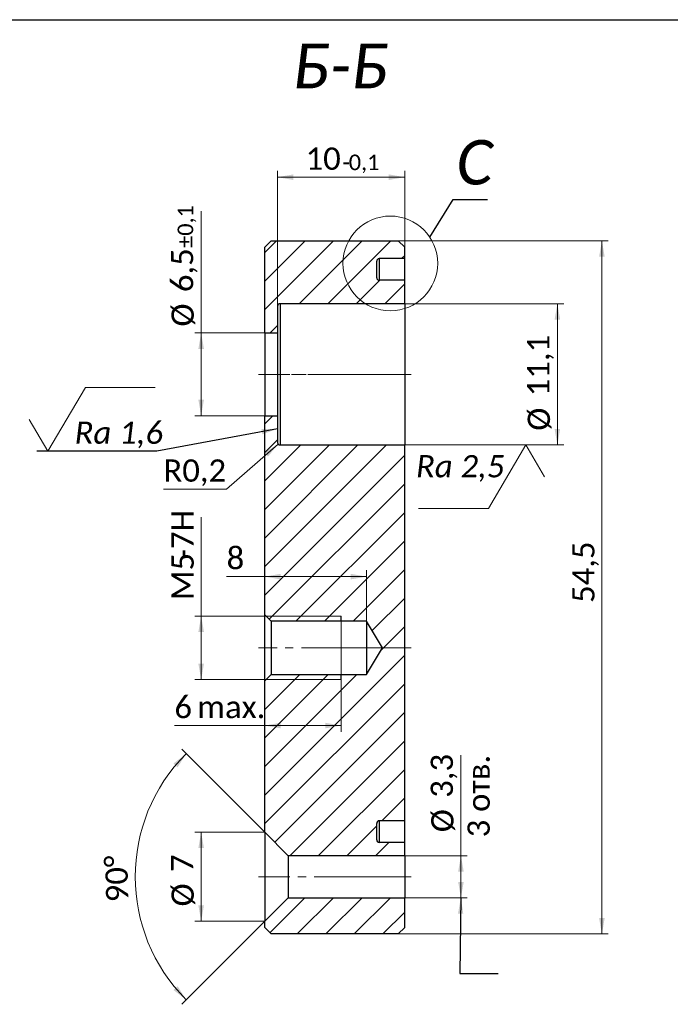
# Model space of a CAD drawing. Header units: millimetres. Extents: x 4 to 210, y 0 to 146.
# Tile 3 of 4: x 79 to 130, y 69 to 146. Entities that reach past the tile are written whole.
import ezdxf

# ---------------------------------------------------------------- set-up
doc = ezdxf.new("R2010")
doc.units = ezdxf.units.MM
doc.header["$LTSCALE"] = 0.5
doc.linetypes.add('SLD-Осевая', pattern=[19.05, 15.24, -1.27, 1.27, -1.27])
doc.linetypes.add('SLD-Сплошная', pattern=[0])
doc.styles.add('SLDTEXTSTYLE0', font='CALIBRII.TTF')
doc.styles.add('SLDTEXTSTYLE1', font='CALIBRII.TTF', dxfattribs={"bigfont": 'bigfont'})
doc.styles.add('SLDTEXTSTYLE4', font='CALIBRI.TTF')
doc.styles.add('SLDTEXTSTYLE5', font='CALIBRI.TTF', dxfattribs={"bigfont": 'bigfont'})
doc.styles.get("Standard").update_dxf_attribs({"font": 'CALIBRII.TTF'})
doc.dimstyles.new('SLDDIMSTYLE10', dxfattribs={"dimtxt": 0.18, "dimasz": 1.25, "dimexe": 0, "dimexo": 0.0625, "dimgap": 0, "dimtad": 0, "dimtih": 1, "dimtoh": 1, "dimdec": 0, "dimrnd": 1e-09, "dimzin": 0, "dimdsep": 46, "dimtxsty": 'STANDARD', "dimblk1": 'NONE', "dimblk2": 'NONE', "dimsah": 1, "dimcen": 0.09, "dimadec": 0, "dimazin": 0, "dimtfac": 1.25, "dimtdec": 0, "dimtofl": 0, "dimtmove": 0, "dimatfit": 3, "dimldrblk": 'NONE', "dimfxl": 1, "dimfrac": 2, "dimtolj": 1, "dimtzin": 0, "dimarcsym": 0})
doc.dimstyles.new('SLDDIMSTYLE2', dxfattribs={"dimtxt": 1.75, "dimasz": 1.25, "dimexe": 0, "dimexo": 0.0625, "dimgap": 0.4375, "dimtad": 2, "dimdec": 3, "dimrnd": 1e-09, "dimzin": 12, "dimdsep": 46, "dimtxsty": 'SLDTEXTSTYLE0', "dimsah": 1, "dimcen": 0.09, "dimadec": 0, "dimazin": 3, "dimtfac": 1, "dimtdec": 3, "dimtofl": 0, "dimtmove": 0, "dimatfit": 3, "dimfxl": 1, "dimfrac": 2, "dimtolj": 1, "dimtzin": 12, "dimarcsym": 0})
doc.dimstyles.new('SLDDIMSTYLE5', dxfattribs={"dimtxt": 0.18, "dimasz": 1.25, "dimexe": 0, "dimexo": 0.0625, "dimgap": 0, "dimtad": 0, "dimtih": 1, "dimtoh": 1, "dimdec": 0, "dimrnd": 1e-09, "dimzin": 0, "dimdsep": 46, "dimtxsty": 'STANDARD', "dimsah": 1, "dimcen": 0.09, "dimadec": 0, "dimazin": 0, "dimtfac": 1.25, "dimtdec": 0, "dimtofl": 0, "dimtmove": 0, "dimatfit": 3, "dimfxl": 1, "dimfrac": 2, "dimtolj": 1, "dimtzin": 0, "dimarcsym": 0})
doc.dimstyles.new('SLDDIMSTYLE6', dxfattribs={"dimtxt": 1.75, "dimasz": 1.25, "dimexe": 0, "dimexo": 0.0625, "dimgap": 0.4375, "dimtad": 2, "dimdec": 4, "dimlfac": 0.5, "dimzin": 12, "dimdsep": 46, "dimtxsty": 'SLDTEXTSTYLE0', "dimsah": 1, "dimcen": 0.09, "dimazin": 3, "dimtfac": 1, "dimtdec": 3, "dimtofl": 0, "dimtmove": 0, "dimatfit": 3, "dimfxl": 1, "dimfrac": 2, "dimtolj": 1, "dimtzin": 12, "dimarcsym": 0})
doc.dimstyles.new('SLDDIMSTYLE7', dxfattribs={"dimtxt": 1.75, "dimasz": 1.25, "dimexe": 0, "dimexo": 0.0625, "dimgap": 0.4375, "dimtad": 2, "dimdec": 3, "dimrnd": 1e-09, "dimzin": 12, "dimdsep": 46, "dimtxsty": 'SLDTEXTSTYLE0', "dimsah": 1, "dimcen": 0.09, "dimadec": 0, "dimazin": 3, "dimtol": 1, "dimtp": 0.1, "dimtm": 0.1, "dimtfac": 1, "dimtdec": 1, "dimtofl": 0, "dimtmove": 0, "dimatfit": 3, "dimfxl": 1, "dimfrac": 2, "dimtolj": 1, "dimarcsym": 0})
doc.dimstyles.new('SLDDIMSTYLE8', dxfattribs={"dimtxt": 1.75, "dimasz": 1.25, "dimexe": 0, "dimexo": 0.0625, "dimgap": 0.4375, "dimtad": 2, "dimdec": 3, "dimrnd": 1e-09, "dimzin": 12, "dimdsep": 46, "dimtxsty": 'SLDTEXTSTYLE0', "dimsah": 1, "dimcen": 0.09, "dimadec": 0, "dimazin": 3, "dimtol": 1, "dimtm": 0.1, "dimtfac": 1, "dimtdec": 1, "dimtofl": 0, "dimtmove": 0, "dimatfit": 3, "dimfxl": 1, "dimfrac": 2, "dimtolj": 1, "dimarcsym": 0})
doc.dimstyles.new('SLDDIMSTYLE9', dxfattribs={"dimtxt": 1.75, "dimasz": 1.25, "dimexe": 0, "dimexo": 0.0625, "dimgap": 0.4375, "dimtad": 0, "dimtih": 1, "dimtoh": 1, "dimdec": 3, "dimrnd": 1e-09, "dimdsep": 46, "dimtxsty": 'SLDTEXTSTYLE0', "dimsah": 1, "dimcen": 0, "dimadec": 0, "dimazin": 2, "dimtfac": 1, "dimtdec": 3, "dimtofl": 0, "dimtmove": 0, "dimatfit": 3, "dimfxl": 1, "dimfrac": 2, "dimtolj": 1, "dimtzin": 12, "dimarcsym": 0})

# ---------------------------------------------------------------- blocks, each defined once
blk = doc.blocks.new('_D_10')
at = {"color": 7, "linetype": 'SLD-Сплошная', "lineweight": 0}
for p, q in [((93.509, 99.118), (93.509, 106.895)), ((104.509, 99.118), (93.009, 99.118)), ((93.509, 94.118), (93.509, 99.118)), ((104.509, 94.118), (93.009, 94.118))]:
    blk.add_line(p, q, dxfattribs=at)
at = {"color": 7, "linetype": 'SLD-Сплошная', "lineweight": 18}
for points in [[(93.509, 99.118), (93.288, 97.868), (93.729, 97.868)], [(93.509, 94.118), (93.729, 95.368), (93.288, 95.368)]]:
    blk.add_solid(points, dxfattribs=at)
at = {"color": 7, "linetype": 'SLD-Сплошная', "lineweight": 18, "char_height": 1.75, "attachment_point": 1, "rotation": 90, "style": 'SLDTEXTSTYLE4'}
for s, insert in [('-7H', (91.175, 103.543)), ('M5', (91.175, 100.364))]:
    blk.add_mtext(s, dxfattribs=dict(at, insert=insert))
blk = doc.blocks.new('_D_11')
at = {"color": 7, "linetype": 'SLD-Сплошная', "lineweight": 0}
for p, q in [((113.93, 80.268), (113.93, 88.177)), ((109.509, 80.268), (114.43, 80.268)), ((113.93, 80.268), (113.93, 76.968)), ((109.509, 76.968), (114.43, 76.968))]:
    blk.add_line(p, q, dxfattribs=at)
at = {"color": 7, "linetype": 'SLD-Сплошная', "lineweight": 18}
for points in [[(113.93, 80.268), (113.71, 79.018), (114.151, 79.018)], [(113.93, 76.968), (114.151, 78.218), (113.71, 78.218)]]:
    blk.add_solid(points, dxfattribs=at)
at = {"color": 7, "linetype": 'SLD-Сплошная', "lineweight": 18, "char_height": 1.75, "attachment_point": 1, "rotation": 90}
for s, insert, style in [('3,3', (111.552, 84.825), 'SLDTEXTSTYLE4'), ('3 отв.', (114.444, 81.717), 'SLDTEXTSTYLE5'), ('%%c', (111.596, 82.119), 'SLDTEXTSTYLE4')]:
    blk.add_mtext(s, dxfattribs=dict(at, insert=insert, style=style))
blk = doc.blocks.new('_D_12')
at = {"color": 7, "linetype": 'SLD-Сплошная', "lineweight": 0}
for p, q in [((98.509, 82.118), (91.981, 88.646)), ((98.509, 75.118), (91.981, 68.59))]:
    blk.add_line(p, q, dxfattribs=at)
at = {"color": 7, "linetype": 'SLD-Сплошная', "lineweight": 18}
blk.add_arc((102.009, 78.618), 13.682, 135, 225, dxfattribs=at)
for points in [[(92.334, 88.292), (91.329, 87.518), (91.654, 87.22)], [(92.334, 68.943), (91.654, 70.015), (91.329, 69.718)]]:
    blk.add_solid(points, dxfattribs=at)
at = {"color": 7, "linetype": 'SLD-Сплошная', "lineweight": 18, "insert": (86.045, 76.586), "char_height": 1.75, "attachment_point": 1, "rotation": 91.62463, "style": 'SLDTEXTSTYLE4'}
blk.add_mtext('90°', dxfattribs=at)
blk = doc.blocks.new('_D_13')
at = {"color": 7, "linetype": 'SLD-Сплошная', "lineweight": 0}
for p, q in [((98.509, 82.118), (93.009, 82.118)), ((93.509, 82.118), (93.509, 75.118)), ((98.509, 75.118), (93.009, 75.118))]:
    blk.add_line(p, q, dxfattribs=at)
at = {"color": 7, "linetype": 'SLD-Сплошная', "lineweight": 18}
for points in [[(93.509, 82.118), (93.288, 80.868), (93.729, 80.868)], [(93.509, 75.118), (93.729, 76.368), (93.288, 76.368)]]:
    blk.add_solid(points, dxfattribs=at)
at = {"color": 7, "linetype": 'SLD-Сплошная', "lineweight": 18, "char_height": 1.75, "attachment_point": 1, "rotation": 90, "style": 'SLDTEXTSTYLE4'}
for s, insert in [('7', (91.131, 78.991)), ('%%c', (91.175, 76.285))]:
    blk.add_mtext(s, dxfattribs=dict(at, insert=insert))
blk = doc.blocks.new('_D_14')
at = {"color": 7, "linetype": 'SLD-Сплошная', "lineweight": 0}
for p, q in [((109.509, 123.668), (122.013, 123.668)), ((121.513, 123.668), (121.513, 112.568)), ((109.509, 112.568), (122.013, 112.568))]:
    blk.add_line(p, q, dxfattribs=at)
at = {"color": 7, "linetype": 'SLD-Сплошная', "lineweight": 18}
for points in [[(121.513, 123.668), (121.292, 122.418), (121.733, 122.418)], [(121.513, 112.568), (121.733, 113.818), (121.292, 113.818)]]:
    blk.add_solid(points, dxfattribs=at)
at = {"color": 7, "linetype": 'SLD-Сплошная', "lineweight": 18, "char_height": 1.75, "attachment_point": 1, "rotation": 90, "style": 'SLDTEXTSTYLE4'}
for s, insert in [('11,1', (119.136, 116.395)), ('%%c', (119.179, 113.689))]:
    blk.add_mtext(s, dxfattribs=dict(at, insert=insert))
blk = doc.blocks.new('_D_15')
at = {"color": 7, "linetype": 'SLD-Сплошная', "lineweight": 0}
for p, q in [((93.509, 121.368), (93.509, 130.938)), ((98.509, 121.368), (93.009, 121.368)), ((93.509, 114.868), (93.509, 121.368)), ((98.509, 114.868), (93.009, 114.868))]:
    blk.add_line(p, q, dxfattribs=at)
at = {"color": 7, "linetype": 'SLD-Сплошная', "lineweight": 18}
for points in [[(93.509, 121.368), (93.288, 120.118), (93.729, 120.118)], [(93.509, 114.868), (93.729, 116.118), (93.288, 116.118)]]:
    blk.add_solid(points, dxfattribs=at)
at = {"color": 7, "linetype": 'SLD-Сплошная', "lineweight": 18, "attachment_point": 1, "rotation": 90, "style": 'SLDTEXTSTYLE4'}
for s, insert, char_height in [('±0,1', (91.656, 128.059), 1.225), ('6,5', (91.131, 124.581), 1.75), ('%%c', (91.175, 121.875), 1.75)]:
    blk.add_mtext(s, dxfattribs=dict(at, insert=insert, char_height=char_height))
blk = doc.blocks.new('_D_16')
at = {"color": 7, "linetype": 'SLD-Сплошная', "lineweight": 0}
for p, q in [((99.509, 123.468), (99.509, 134.118)), ((109.509, 128.118), (109.509, 134.118)), ((109.509, 133.618), (99.509, 133.618))]:
    blk.add_line(p, q, dxfattribs=at)
at = {"color": 7, "linetype": 'SLD-Сплошная', "lineweight": 18}
for points in [[(99.509, 133.618), (100.759, 133.397), (100.759, 133.838)], [(109.509, 133.618), (108.259, 133.838), (108.259, 133.397)]]:
    blk.add_solid(points, dxfattribs=at)
at = {"color": 7, "linetype": 'SLD-Сплошная', "lineweight": 18, "attachment_point": 1, "style": 'SLDTEXTSTYLE4'}
for s, insert, char_height in [('10', (101.717, 135.951), 1.75), ('-', (104.612, 135.395), 1.225), ('0,1', (105.112, 135.395), 1.225)]:
    blk.add_mtext(s, dxfattribs=dict(at, insert=insert, char_height=char_height))
blk = doc.blocks.new('_D_17')
at = {"color": 7, "linetype": 'SLD-Сплошная', "lineweight": 0}
for p, q in [((98.509, 94.018), (98.509, 90.004)), ((104.509, 94.118), (104.509, 90.004)), ((98.509, 90.504), (91.406, 90.504)), ((104.509, 90.504), (98.509, 90.504))]:
    blk.add_line(p, q, dxfattribs=at)
at = {"color": 7, "linetype": 'SLD-Сплошная', "lineweight": 18}
for points in [[(98.509, 90.504), (99.759, 90.284), (99.759, 90.725)], [(104.509, 90.504), (103.259, 90.725), (103.259, 90.284)]]:
    blk.add_solid(points, dxfattribs=at)
at = {"color": 7, "linetype": 'SLD-Сплошная', "lineweight": 18, "char_height": 1.75, "attachment_point": 1, "style": 'SLDTEXTSTYLE4'}
for s, insert in [('6', (91.406, 92.838)), (' max.', (92.589, 92.838))]:
    blk.add_mtext(s, dxfattribs=dict(at, insert=insert))
blk = doc.blocks.new('_D_18')
at = {"color": 7, "linetype": 'SLD-Сплошная', "lineweight": 0}
for p, q in [((98.509, 102.214), (95.511, 102.214)), ((98.509, 99.218), (98.509, 102.714)), ((98.509, 102.214), (106.509, 102.214)), ((106.509, 98.718), (106.509, 102.714))]:
    blk.add_line(p, q, dxfattribs=at)
at = {"color": 7, "linetype": 'SLD-Сплошная', "lineweight": 18}
for points in [[(98.509, 102.214), (99.759, 101.994), (99.759, 102.435)], [(106.509, 102.214), (105.259, 102.435), (105.259, 101.994)]]:
    blk.add_solid(points, dxfattribs=at)
at = {"color": 7, "linetype": 'SLD-Сплошная', "lineweight": 18, "insert": (95.511, 104.547), "char_height": 1.75, "attachment_point": 1, "style": 'SLDTEXTSTYLE4'}
blk.add_mtext('8', dxfattribs=at)
blk = doc.blocks.new('_D_19')
at = {"color": 7, "linetype": 'SLD-Сплошная', "lineweight": 0}
for p, q in [((109.009, 128.618), (125.513, 128.618)), ((125.013, 74.118), (125.013, 128.618)), ((109.009, 74.118), (125.513, 74.118))]:
    blk.add_line(p, q, dxfattribs=at)
at = {"color": 7, "linetype": 'SLD-Сплошная', "lineweight": 18}
for points in [[(125.013, 128.618), (124.792, 127.368), (125.233, 127.368)], [(125.013, 74.118), (125.233, 75.368), (124.792, 75.368)]]:
    blk.add_solid(points, dxfattribs=at)
at = {"color": 7, "linetype": 'SLD-Сплошная', "lineweight": 18, "insert": (122.679, 100.147), "char_height": 1.75, "attachment_point": 1, "rotation": 90, "style": 'SLDTEXTSTYLE4'}
blk.add_mtext('54,5', dxfattribs=at)
blk = doc.blocks.new('_D_20')
at = {"color": 7, "linetype": 'SLD-Сплошная', "lineweight": 0}
for p, q in [((99.558, 112.636), (95.51, 109.096)), ((95.51, 109.096), (90.543, 109.096))]:
    blk.add_line(p, q, dxfattribs=at)
at = {"color": 7, "linetype": 'SLD-Сплошная', "lineweight": 18}
blk.add_solid([(99.558, 112.636), (98.472, 111.979), (98.762, 111.647)], dxfattribs=at)
at = {"color": 7, "linetype": 'SLD-Сплошная', "lineweight": 18, "insert": (90.543, 111.43), "char_height": 1.75, "attachment_point": 1, "style": 'SLDTEXTSTYLE4'}
blk.add_mtext('R0,2', dxfattribs=at)
blk = doc.blocks.new('_None')
blk = doc.blocks.new('SW_SFSYMBOL_0')
at = {"color": 0, "linetype": 'SLD-Сплошная', "lineweight": 0}
for p, q in [((8.64, 3.132), (5.69, -1.868)), ((8.64, 3.132), (10.114, 0.632)), ((5.69, -1.868), (0.195, -1.868))]:
    blk.add_line(p, q, dxfattribs=at)
at = {"color": 0, "linetype": 'Continuous', "lineweight": 0, "insert": (0, 2.333), "char_height": 1.75, "attachment_point": 1, "style": 'SLDTEXTSTYLE0'}
blk.add_mtext('Ra 2,5', dxfattribs=at)
blk = doc.blocks.new('SW_SFSYMBOL_1')
at = {"color": 0, "linetype": 'SLD-Сплошная', "lineweight": 0}
for p, q in [((0.875, 0), (3.824, 5)), ((3.824, 5), (9.32, 5)), ((0.875, 0), (-0.6, 2.5))]:
    blk.add_line(p, q, dxfattribs=at)
at = {"color": 0, "linetype": 'Continuous', "lineweight": 0, "insert": (2.975, 2.333), "char_height": 1.75, "attachment_point": 1, "style": 'SLDTEXTSTYLE0'}
blk.add_mtext('Ra 1,6', dxfattribs=at)

msp = doc.modelspace()

# ---------------------------------------------------------------- hatches: boundary and pattern name
at = {"linetype": 'SLD-Сплошная', "lineweight": 18}
h = msp.add_hatch(dxfattribs=at)
h.set_pattern_fill('ANSI31', scale=0.5, style=0)
edge = h.paths.add_edge_path(flags=0)
edge.add_line((107.50858, 127.217), (109.50858, 127.217))
edge.add_line((109.50858, 127.217), (109.50858, 128.11769))
edge.add_line((109.50858, 128.11769), (109.00858, 128.61769))
edge.add_line((109.00858, 128.61769), (99.00858, 128.61769))
edge.add_line((99.00858, 128.61769), (98.50858, 128.11769))
edge.add_line((98.50858, 128.11769), (98.50858, 121.36769))
edge.add_line((98.50858, 121.36769), (99.50858, 121.36769))
edge.add_line((99.50858, 121.36769), (99.50858, 123.46769))
edge.add_arc((99.70858, 123.46769), 0.2, 90, 180, ccw=False)
edge.add_line((99.70858, 123.66769), (109.50858, 123.66769))
edge.add_line((109.50858, 123.66769), (109.50858, 125.517))
edge.add_line((109.50858, 125.517), (107.50858, 125.517))
edge.add_arc((107.50858, 125.717), 0.2, 180, 270, ccw=False)
edge.add_line((107.30858, 125.717), (107.30858, 127.017))
edge.add_arc((107.50858, 127.017), 0.2, 90, 180, ccw=False)
h = msp.add_hatch(dxfattribs=at)
h.set_pattern_fill('ANSI31', scale=0.5, style=0)
edge = h.paths.add_edge_path(flags=0)
edge.add_line((100.35858, 80.26769), (109.50858, 80.26769))
edge.add_line((109.50858, 80.26769), (109.50858, 81.31769))
edge.add_line((109.50858, 81.31769), (107.50858, 81.31769))
edge.add_arc((107.50858, 81.51769), 0.2, 180, 270, ccw=False)
edge.add_line((107.30858, 81.51769), (107.30858, 82.81769))
edge.add_arc((107.50858, 82.81769), 0.2, 90, 180, ccw=False)
edge.add_line((107.50858, 83.01769), (109.50858, 83.01769))
edge.add_line((109.50858, 83.01769), (109.50858, 112.56769))
edge.add_line((109.50858, 112.56769), (99.70858, 112.56769))
edge.add_arc((99.70858, 112.76769), 0.2, 180, 270, ccw=False)
edge.add_line((99.50858, 112.76769), (99.50858, 114.86769))
edge.add_line((99.50858, 114.86769), (98.50858, 114.86769))
edge.add_line((98.50858, 114.86769), (98.50858, 99.21769))
edge.add_line((98.50858, 99.21769), (99.00858, 98.71769))
edge.add_line((99.00858, 98.71769), (106.50858, 98.71769))
edge.add_line((106.50858, 98.71769), (107.77039, 96.61769))
edge.add_line((107.77039, 96.61769), (106.50858, 94.51769))
edge.add_line((106.50858, 94.51769), (99.00858, 94.51769))
edge.add_line((99.00858, 94.51769), (98.50858, 94.01769))
edge.add_line((98.50858, 94.01769), (98.50858, 82.11769))
edge.add_line((98.50858, 82.11769), (100.35858, 80.26769))
h = msp.add_hatch(dxfattribs=at)
h.set_pattern_fill('ANSI31', scale=0.5, style=0)
h.paths.add_polyline_path([(99.00858, 74.11769), (109.00858, 74.11769), (109.50858, 74.61769), (109.50858, 76.96769), (100.35858, 76.96769), (98.50858, 75.11769), (98.50858, 74.61769)], flags=0)

# ---------------------------------------------------------------- linework, layer by layer
at = {"color": 7, "linetype": 'SLD-Сплошная', "lineweight": 25}
for p, q in [((10, 146), (207.5, 146)), ((99.00858, 128.61769), (98.50858, 128.11769)), ((99.00858, 128.61769), (109.00858, 128.61769)), ((109.50858, 128.11769), (109.00858, 128.61769)), ((98.50858, 121.36769), (98.50858, 128.11769)), ((109.50858, 127.217), (109.50858, 128.11769)), ((107.30858, 125.717), (107.30858, 127.017)), ((109.50858, 127.217), (107.50858, 127.217)), ((107.50858, 127.217), (107.50858, 125.517)), ((109.50858, 125.517), (109.50858, 127.217)), ((109.50858, 125.517), (107.50858, 125.517)), ((109.50858, 123.66769), (109.50858, 125.517)), ((99.50858, 123.46769), (99.50858, 121.36769)), ((109.50858, 123.66769), (99.70858, 123.66769)), ((99.70858, 123.66769), (99.70858, 112.56769)), ((109.50858, 123.66769), (109.50858, 112.56769)), ((99.50858, 121.36769), (98.50858, 121.36769)), ((98.50858, 121.36769), (98.50858, 114.86769)), ((99.50858, 121.36769), (99.50858, 114.86769)), ((98.50858, 99.21769), (98.50858, 114.86769)), ((98.50858, 114.86769), (99.50858, 114.86769)), ((99.50858, 114.86769), (99.50858, 112.76769)), ((99.70858, 112.56769), (109.50858, 112.56769)), ((109.50858, 83.01769), (109.50858, 112.56769)), ((98.50858, 99.21769), (99.00858, 98.71769)), ((98.50858, 94.01769), (98.50858, 99.21769)), ((104.50858, 98.71769), (104.50858, 99.11769)), ((106.50858, 98.71769), (99.00858, 98.71769)), ((99.00858, 98.71769), (99.00858, 94.51769)), ((107.77039, 96.61769), (106.50858, 98.71769)), ((106.50858, 98.71769), (106.50858, 94.51769)), ((106.50858, 94.51769), (107.77039, 96.61769)), ((99.00858, 94.51769), (98.50858, 94.01769)), ((99.00858, 94.51769), (106.50858, 94.51769)), ((104.50858, 94.11769), (104.50858, 94.51769)), ((98.50858, 82.11769), (98.50858, 94.01769)), ((109.50858, 83.01769), (107.50858, 83.01769)), ((107.50858, 83.01769), (107.50858, 81.31769)), ((109.50858, 81.31769), (109.50858, 83.01769)), ((100.35858, 80.26769), (98.50858, 82.11769)), ((98.50858, 82.11769), (98.50858, 75.11769)), ((107.30858, 81.51769), (107.30858, 82.81769)), ((109.50858, 81.31769), (107.50858, 81.31769)), ((109.50858, 80.26769), (109.50858, 81.31769)), ((109.50858, 80.26769), (100.35858, 80.26769)), ((100.35858, 80.26769), (100.35858, 76.96769)), ((109.50858, 80.26769), (109.50858, 76.96769)), ((98.50858, 75.11769), (100.35858, 76.96769)), ((100.35858, 76.96769), (109.50858, 76.96769)), ((109.50858, 74.61769), (109.50858, 76.96769)), ((98.50858, 74.61769), (98.50858, 75.11769)), ((98.50858, 74.61769), (99.00858, 74.11769)), ((109.00858, 74.11769), (109.50858, 74.61769)), ((109.00858, 74.11769), (99.00858, 74.11769))]:
    msp.add_line(p, q, dxfattribs=at)
at = {"color": 7, "linetype": 'SLD-Осевая', "lineweight": 18}
for p, q in [((99.00858, 118.11769), (98.00858, 118.11769)), ((109.50858, 118.11769), (99.00858, 118.11769)), ((110.00858, 118.11769), (99.20858, 118.11769)), ((99.00858, 96.61769), (98.00858, 96.61769)), ((109.00858, 96.61769), (99.00858, 96.61769)), ((109.00858, 96.61769), (110.00858, 96.61769)), ((98.00858, 78.61769), (100.35858, 78.61769)), ((110.00858, 78.61769), (100.35858, 78.61769))]:
    msp.add_line(p, q, dxfattribs=at)
at = {"color": 7, "linetype": 'SLD-Сплошная', "lineweight": 18}
for p, q in [((104.50858, 99.11769), (98.60858, 99.11769)), ((98.60858, 94.11769), (104.50858, 94.11769))]:
    msp.add_line(p, q, dxfattribs=at)
msp.add_circle((108.37856, 126.83938), 3.72301, dxfattribs=at)
at = {"color": 7, "linetype": 'SLD-Сплошная', "lineweight": 25}
for centre, start, end in [((107.50858, 127.017), 90, 180), ((107.50858, 125.717), 180, 270), ((99.70858, 123.46769), 90, 180), ((99.70858, 112.76769), 180, 270), ((107.50858, 82.81769), 90, 180), ((107.50858, 81.51769), 180, 270)]:
    msp.add_arc(centre, 0.2, start, end, dxfattribs=at)
at = {"color": 7, "linetype": 'SLD-Сплошная', "lineweight": 18}
msp.add_open_spline([(104.50858, 94.51769), (104.50858, 94.54959), (104.50858, 94.64433), (104.50858, 94.79903), (104.50858, 95.00899), (104.50858, 95.26783), (104.50858, 95.56769), (104.50858, 95.89944), (104.50858, 96.25303), (104.50858, 96.61769), (104.50858, 96.98235), (104.50858, 97.33593), (104.50858, 97.66769), (104.50858, 97.96754), (104.50858, 98.22638), (104.50858, 98.43634), (104.50858, 98.59104), (104.50858, 98.68578), (104.50858, 98.71769), (104.50858, 98.71152), (104.50858, 98.71769)], degree=3, dxfattribs=at)

# ---------------------------------------------------------------- block references
at = {"color": 7, "linetype": 'Continuous', "lineweight": 0}
for name, p in [('SW_SFSYMBOL_1', (80.58462, 112.07198)), ('SW_SFSYMBOL_0', (110.39843, 109.43544))]:
    msp.add_blockref(name, p, dxfattribs=at)

# ---------------------------------------------------------------- texts
at = {"color": 7, "linetype": 'SLD-Сплошная', "lineweight": 18, "char_height": 3.5, "style": 'SLDTEXTSTYLE1'}
for s, insert, attachment_point in [('Б-Б ', (104.46828, 144.10522), 2), ('С', (113.57047, 136.53985), 1)]:
    msp.add_mtext(s, dxfattribs=dict(at, insert=insert, attachment_point=attachment_point))

# ---------------------------------------------------------------- dimensions: what is measured, and where the dimension line sits
at = {"color": 7, "linetype": 'SLD-Сплошная', "lineweight": 18}
for base, p1, p2, dimstyle, picture, middle in [((99.50858, 133.61769), (109.50858, 128.11769), (99.50858, 123.46769), 'SLDDIMSTYLE8', '_D_16', (104.44736, 133.61769)), ((106.50858, 102.21401), (98.50858, 99.21769), (106.50858, 98.71769), 'SLDDIMSTYLE2', '_D_18', (96.10244, 102.21401))]:
    dim = msp.add_linear_dim(base=base, p1=p1, p2=p2, dimstyle=dimstyle, dxfattribs=at)
    dim.commit()
    dim.dimension.update_dxf_attribs({"geometry": picture, "text_midpoint": middle, "dimtype": 160})
for base, p1, p2, text, dimstyle, picture, middle in [((93.50858, 121.36769), (98.50858, 114.86769), (98.50858, 121.36769), '%%c<>', 'SLDDIMSTYLE7', '_D_15', (93.50858, 126.40653)), ((121.51272, 112.56769), (109.50858, 123.66769), (109.50858, 112.56769), '%%c<>', 'SLDDIMSTYLE2', '_D_14', (121.51272, 117.10949)), ((93.50858, 99.11769), (104.50858, 94.11769), (104.50858, 99.11769), 'M5-7H', 'SLDDIMSTYLE2', '_D_10', (93.50858, 103.62957)), ((116.77764, 76.96769), (109.50858, 80.26769), (109.50858, 76.96769), '%%c<>\\X3 отв.', 'SLDDIMSTYLE2', '_D_11', (116.77764, 84.94722)), ((93.50858, 75.11769), (98.50858, 82.11769), (98.50858, 75.11769), '%%c<>', 'SLDDIMSTYLE2', '_D_13', (93.50858, 78.22979))]:
    dim = msp.add_linear_dim(base=base, p1=p1, p2=p2, angle=90, text=text, dimstyle=dimstyle, dxfattribs=at)
    dim.commit()
    dim.dimension.update_dxf_attribs({"geometry": picture, "text_midpoint": middle, "dimtype": 160})
dim = msp.add_linear_dim(base=(125.01272, 128.61769), p1=(109.00858, 74.11769), p2=(109.00858, 128.61769), angle=90, dimstyle='SLDDIMSTYLE2', dxfattribs=at)
dim.commit()
dim.dimension.update_dxf_attribs({"geometry": '_D_19', "text_midpoint": (125.01272, 102.21401), "dimtype": 160})
dim = msp.add_radius_dim(center=(99.70858, 112.76769), mpoint=(99.55802, 112.63604), dimstyle='SLDDIMSTYLE9', dxfattribs=at)
dim.commit()
dim.dimension.update_dxf_attribs({"geometry": '_D_20', "text_midpoint": (92.65121, 110.52056), "dimtype": 164})
dim = msp.add_linear_dim(base=(98.50858, 90.50447), p1=(104.50858, 94.11769), p2=(98.50858, 94.01769), text='<> max.', dimstyle='SLDDIMSTYLE2', dxfattribs=at)
dim.commit()
dim.dimension.update_dxf_attribs({"geometry": '_D_17', "text_midpoint": (94.5837, 90.50447), "dimtype": 160})
dim = msp.add_angular_dim_2l(base=(88.32681, 78.61769), line1=((98.50858, 75.11769), (100.35858, 76.96769)), line2=((100.35858, 80.26769), (98.50858, 82.11769)), dimstyle='SLDDIMSTYLE6', dxfattribs=at)
dim.commit()
dim.dimension.update_dxf_attribs({"geometry": '_D_12', "text_midpoint": (88.33231, 78.22979), "dimtype": 162})

# ---------------------------------------------------------------- leaders
at = {"color": 7, "linetype": 'SLD-Сплошная', "lineweight": 18, "has_arrowhead": 0}
msp.add_leader([(111.48619, 128.88962), (113.32047, 131.87332), (116.00869, 131.87332)], dimstyle='SLDDIMSTYLE10', dxfattribs=at)
at = {"color": 7, "linetype": 'Continuous', "lineweight": 0}
msp.add_leader([(99.50858, 113.83188), (90.02275, 112.07198), (80.58462, 112.07198)], dimstyle='SLDDIMSTYLE5', dxfattribs=at)
at = {"color": 7, "linetype": 'SLD-Сплошная', "lineweight": 18}
msp.add_leader([(113.92102, 76.96769), (113.85414, 70.99942), (116.85414, 70.99942)], dimstyle='SLDDIMSTYLE5', dxfattribs=at)

doc.saveas('drawing.dxf')
